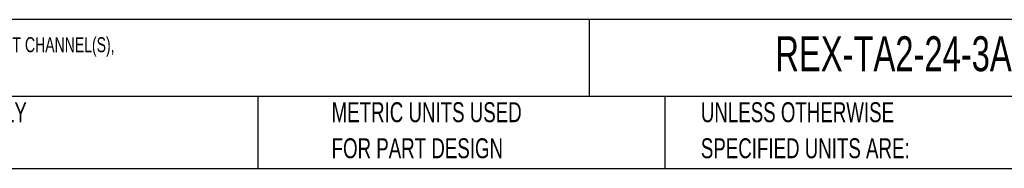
# Model space of a CAD drawing. Header units: millimetres. Extents: x 8 to 341, y 8 to 262.
# Tile 4 of 15: x 119 to 250, y 8 to 28. Entities that reach past the tile are written whole.
import ezdxf

# ---------------------------------------------------------------- set-up
doc = ezdxf.new("R2010")
doc.units = ezdxf.units.MM
doc.header["$LTSCALE"] = 1.25
doc.layers.add('TEXT', color=140, linetype='Continuous', lineweight=25)
doc.styles.add('SLDTEXTSTYLE0', font='TXT', dxfattribs={"width": 0.7})

# ---------------------------------------------------------------- blocks, each defined once
blk = doc.blocks.new('SW_NOTE_0')
at = {"layer": 'TEXT', "color": 0, "insert": (0, 2.56), "char_height": 1.98438, "attachment_point": 1, "style": 'SLDTEXTSTYLE0'}
blk.add_mtext('E-T-A REX SERIES MODULAR CIRCUIT PROTECTOR, OVERCURRENT PROTECTION, 3A, 24 VDC OUTPUT, 2 INDEPENDENT CHANNEL(S),', dxfattribs=at)
blk = doc.blocks.new('SW_NOTE_0_2')
at = {"layer": 'TEXT', "color": 0, "char_height": 2.6458, "attachment_point": 1, "style": 'SLDTEXTSTYLE0'}
for s, insert in [('UNLESS OTHERWISE', (0, 3.41)), ('SPECIFIED UNITS ARE:', (0, -1.37))]:
    blk.add_mtext(s, dxfattribs=dict(at, insert=insert))
blk = doc.blocks.new('SW_NOTE_0_3')
at = {"layer": 'TEXT', "color": 0, "char_height": 2.6458, "attachment_point": 1, "style": 'SLDTEXTSTYLE0'}
for s, insert in [('PART DIMENSIONS MAY DIFFER SLIGHTLY', (0, 3.41)), ("DUE TO MANUFACTURER'S VARIANCES", (0, -1.37))]:
    blk.add_mtext(s, dxfattribs=dict(at, insert=insert))
blk = doc.blocks.new('SW_NOTE_0_6')
at = {"layer": 'TEXT', "color": 0, "char_height": 2.6458, "attachment_point": 1, "style": 'SLDTEXTSTYLE0'}
for s, insert in [('METRIC UNITS USED', (0, 3.41)), ('FOR PART DESIGN', (0, -1.37))]:
    blk.add_mtext(s, dxfattribs=dict(at, insert=insert))

msp = doc.modelspace()

# ---------------------------------------------------------------- linework, layer by layer
at = {"layer": 'TEXT'}
for p, q in [((341.312, 27.658), (7.937, 27.658)), ((194.699, 27.658), (194.699, 17.462)), ((341.312, 17.462), (7.937, 17.462)), ((150.808, 17.462), (150.808, 7.937)), ((204.725, 17.462), (204.725, 7.937)), ((7.937, 7.937), (341.312, 7.937))]:
    msp.add_line(p, q, dxfattribs=at)

# ---------------------------------------------------------------- block references
for name, p in [('SW_NOTE_0', (9.957, 22.77)), ('SW_NOTE_0_3', (68.899, 13.294)), ('SW_NOTE_0_6', (160.598, 13.294)), ('SW_NOTE_0_2', (209.51, 13.294))]:
    msp.add_blockref(name, p, dxfattribs=at)

# ---------------------------------------------------------------- texts
at = {"layer": 'TEXT', "insert": (219.377, 25.455), "char_height": 4.63021, "attachment_point": 1, "style": 'SLDTEXTSTYLE0'}
msp.add_mtext('REX-TA2-24-3A-N', dxfattribs=at)

doc.saveas('drawing.dxf')
